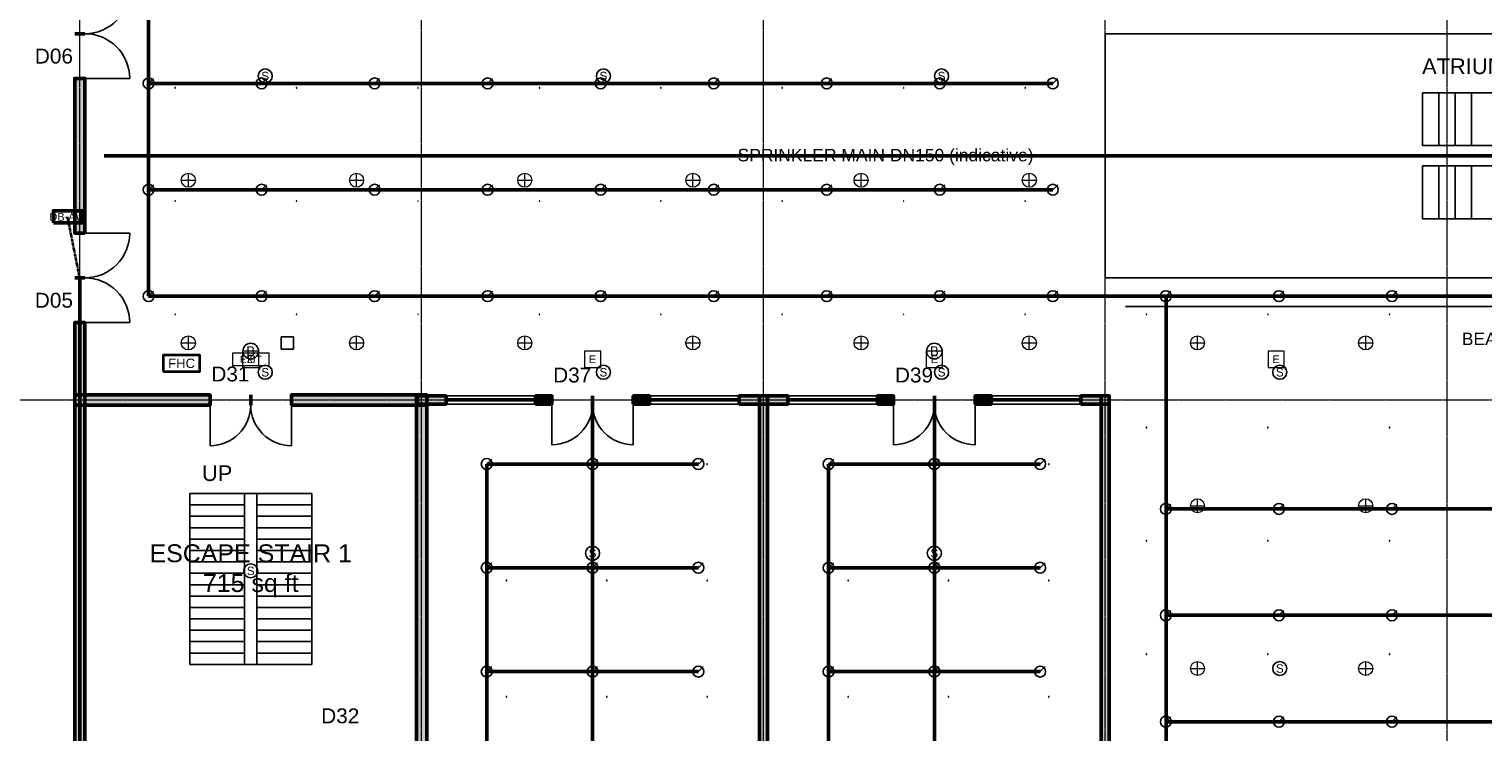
# Model space of a CAD drawing. Header units: inches. Extents: x -108 to 4832, y -12 to 3555.
# Tile 3 of 13: x 825 to 2232, y 1285 to 1965. Entities that reach past the tile are written whole.
import ezdxf
from ezdxf.enums import TextEntityAlignment as Align

# ---------------------------------------------------------------- set-up
doc = ezdxf.new("R2010")
doc.units = ezdxf.units.IN
doc.header["$LTSCALE"] = 0.03937
doc.header["$MEASUREMENT"] = 0
doc.linetypes.add('CENTER', pattern=[5.08, 3.175, -0.635, 0.635, -0.635])
doc.linetypes.add('DASHED', pattern=[1.524, 1.27, -0.254])
for name, color, linetype, lineweight in [('A-ANNO-SYMB', 2, 'Continuous', 18), ('A-AREA-IDEN', 2, 'Continuous', 18), ('A-DOOR', 3, 'Continuous', 25), ('A-FLOR-EVTR', 251, 'Continuous', 25), ('A-FLOR-OTLN', 253, 'Continuous', 25), ('A-FLOR-STRS', 252, 'Continuous', 25), ('A-GLAZ', 4, 'Continuous', 25), ('A-WALL', 7, 'Continuous', 50), ('A-WALL-PATT', 8, 'Continuous', 9), ('E-ANNO-TEXT', 52, 'Continuous', 18), ('E-DB', 6, 'Continuous', 50), ('E-FALM', 230, 'Continuous', 25), ('E-LITE', 2, 'Continuous', 18), ('E-LITE-EMER', 40, 'Continuous', 18), ('E-TRAY', 210, 'DASHED', 35), ('FP-ANNO-TEXT', 14, 'Continuous', 18), ('FP-HOSE', 20, 'Continuous', 35), ('FP-SPRK-HEAD', 1, 'Continuous', 25), ('FP-SPRK-PIPE', 12, 'Continuous', 50), ('M-HVAC-SCD', 4, 'Continuous', 18), ('S-GRID', 1, 'CENTER', 13)]:
    doc.layers.add(name, color=color, linetype=linetype, lineweight=lineweight)
doc.styles.add('PK-ARIAL', font='arial.ttf')

msp = doc.modelspace()

# ---------------------------------------------------------------- hatches: boundary and pattern name
at = {"layer": 'A-WALL-PATT'}
for points in [[(878.93701, 1767.71654), (878.93701, 1917.32283), (869.09449, 1917.32283), (869.09449, 1767.71654)], [(878.93701, 609.25197), (878.93701, 1681.10236), (869.09449, 1681.10236), (869.09449, 609.25197)], [(869.09449, 1601.37795), (1000, 1601.37795), (1000, 1611.22047), (869.09449, 1611.22047)], [(1078.74016, 1601.37795), (1209.64567, 1601.37795), (1209.64567, 1611.22047), (1078.74016, 1611.22047)], [(1209.64567, 720.47244), (1209.64567, 1611.22047), (1199.80315, 1611.22047), (1199.80315, 720.47244)], [(1200.7874, 1602.3622), (1228.34646, 1602.3622), (1228.34646, 1610.23622), (1200.7874, 1610.23622)], [(1314.96063, 1602.3622), (1330.70866, 1602.3622), (1330.70866, 1610.23622), (1314.96063, 1610.23622)], [(1409.44882, 1602.3622), (1425.19685, 1602.3622), (1425.19685, 1610.23622), (1409.44882, 1610.23622)], [(1511.81102, 1602.3622), (1559.05512, 1602.3622), (1559.05512, 1610.23622), (1511.81102, 1610.23622)], [(1539.37008, 775.59055), (1539.37008, 1610.23622), (1531.49606, 1610.23622), (1531.49606, 775.59055)], [(1645.66929, 1602.3622), (1661.41732, 1602.3622), (1661.41732, 1610.23622), (1645.66929, 1610.23622)], [(1740.15748, 1602.3622), (1755.90551, 1602.3622), (1755.90551, 1610.23622), (1740.15748, 1610.23622)], [(1842.51969, 1602.3622), (1870.07874, 1602.3622), (1870.07874, 1610.23622), (1842.51969, 1610.23622)], [(1870.07874, 775.59055), (1870.07874, 1610.23622), (1862.20472, 1610.23622), (1862.20472, 775.59055)]]:
    msp.add_hatch(color=256, dxfattribs=at).paths.add_polyline_path(points)

# ---------------------------------------------------------------- linework, layer by layer
at = {"layer": 'A-DOOR'}
for p, q in [((878.93701, 1917.32283), (922.24409, 1917.32283)), ((878.93701, 1767.71654), (922.24409, 1767.71654)), ((878.93701, 1681.10236), (922.24409, 1681.10236)), ((1000, 1601.37795), (1000, 1562.00787)), ((1078.74016, 1601.37795), (1078.74016, 1562.00787)), ((1330.70866, 1602.3622), (1330.70866, 1562.99213)), ((1409.44882, 1602.3622), (1409.44882, 1562.99213)), ((1661.41732, 1602.3622), (1661.41732, 1562.99213)), ((1740.15748, 1602.3622), (1740.15748, 1562.99213))]:
    msp.add_line(p, q, dxfattribs=at)
for centre, radius, start, end in [((878.93701, 2003.93701), 43.30709, -90, 0), ((878.93701, 1917.32283), 43.30709, 0, 90), ((878.93701, 1767.71654), 43.30709, -90, 0), ((878.93701, 1681.10236), 43.30709, 0, 90), ((1000, 1601.37795), 39.37008, -90, 0), ((1078.74016, 1601.37795), 39.37008, 180, -90), ((1330.70866, 1602.3622), 39.37008, -90, 0), ((1409.44882, 1602.3622), 39.37008, 180, -90), ((1661.41732, 1602.3622), 39.37008, -90, 0), ((1740.15748, 1602.3622), 39.37008, 180, -90)]:
    msp.add_arc(centre, radius, start, end, dxfattribs=at)
at = {"layer": 'A-FLOR-EVTR'}
for p, q in [((2188.97638, 1852.3622), (2188.97638, 1903.54331)), ((2204.72441, 1852.3622), (2204.72441, 1903.54331)), ((2220.47244, 1852.3622), (2220.47244, 1903.54331)), ((2188.97638, 1781.49606), (2188.97638, 1832.67717)), ((2204.72441, 1781.49606), (2204.72441, 1832.67717)), ((2220.47244, 1781.49606), (2220.47244, 1832.67717))]:
    msp.add_line(p, q, dxfattribs=at)
for points in [[(2173.22835, 1852.3622), (2551.1811, 1852.3622), (2551.1811, 1903.54331), (2173.22835, 1903.54331)], [(2173.22835, 1781.49606), (2551.1811, 1781.49606), (2551.1811, 1832.67717), (2173.22835, 1832.67717)]]:
    msp.add_lwpolyline(points, close=True, dxfattribs=at)
at = {"layer": 'A-FLOR-OTLN'}
msp.add_lwpolyline([(1866.14173, 1724.40945), (2858.26772, 1724.40945), (2858.26772, 1960.62992), (1866.14173, 1960.62992)], close=True, dxfattribs=at)
at = {"layer": 'A-FLOR-STRS'}
for p, q in [((980.31496, 1515.74803), (1033.46457, 1515.74803)), ((980.31496, 1350.3937), (980.31496, 1515.74803)), ((1033.46457, 1350.3937), (1033.46457, 1515.74803)), ((1045.27559, 1515.74803), (1098.4252, 1515.74803)), ((1045.27559, 1350.3937), (1045.27559, 1515.74803)), ((1098.4252, 1350.3937), (1098.4252, 1515.74803)), ((980.31496, 1504.72441), (1033.46457, 1504.72441)), ((980.31496, 1493.70079), (1033.46457, 1493.70079)), ((1045.27559, 1504.72441), (1098.4252, 1504.72441)), ((1045.27559, 1493.70079), (1098.4252, 1493.70079)), ((980.31496, 1482.67717), (1033.46457, 1482.67717)), ((1045.27559, 1482.67717), (1098.4252, 1482.67717)), ((980.31496, 1471.65354), (1033.46457, 1471.65354)), ((1045.27559, 1471.65354), (1098.4252, 1471.65354)), ((980.31496, 1460.62992), (1033.46457, 1460.62992)), ((980.31496, 1449.6063), (1033.46457, 1449.6063)), ((1045.27559, 1460.62992), (1098.4252, 1460.62992)), ((1045.27559, 1449.6063), (1098.4252, 1449.6063)), ((980.31496, 1438.58268), (1033.46457, 1438.58268)), ((1045.27559, 1438.58268), (1098.4252, 1438.58268)), ((980.31496, 1427.55906), (1033.46457, 1427.55906)), ((1045.27559, 1427.55906), (1098.4252, 1427.55906)), ((980.31496, 1416.53543), (1033.46457, 1416.53543)), ((1045.27559, 1416.53543), (1098.4252, 1416.53543)), ((980.31496, 1405.51181), (1033.46457, 1405.51181)), ((980.31496, 1394.48819), (1033.46457, 1394.48819)), ((1045.27559, 1405.51181), (1098.4252, 1405.51181)), ((1045.27559, 1394.48819), (1098.4252, 1394.48819)), ((980.31496, 1383.46457), (1033.46457, 1383.46457)), ((1045.27559, 1383.46457), (1098.4252, 1383.46457)), ((980.31496, 1372.44094), (1033.46457, 1372.44094)), ((1045.27559, 1372.44094), (1098.4252, 1372.44094)), ((980.31496, 1361.41732), (1033.46457, 1361.41732)), ((980.31496, 1350.3937), (1033.46457, 1350.3937)), ((1045.27559, 1361.41732), (1098.4252, 1361.41732)), ((1045.27559, 1350.3937), (1098.4252, 1350.3937))]:
    msp.add_line(p, q, dxfattribs=at)
msp.add_lwpolyline([(980.31496, 1350.3937), (1098.4252, 1350.3937), (1098.4252, 1515.74803), (980.31496, 1515.74803)], close=True, dxfattribs=at)
at = {"layer": 'A-GLAZ'}
for p, q in [((1228.34646, 1610.23622), (1314.96063, 1610.23622)), ((1228.34646, 1607.28346), (1314.96063, 1607.28346)), ((1228.34646, 1605.31496), (1314.96063, 1605.31496)), ((1425.19685, 1610.23622), (1511.81102, 1610.23622)), ((1425.19685, 1607.28346), (1511.81102, 1607.28346)), ((1425.19685, 1605.31496), (1511.81102, 1605.31496)), ((1559.05512, 1610.23622), (1645.66929, 1610.23622)), ((1559.05512, 1607.28346), (1645.66929, 1607.28346)), ((1559.05512, 1605.31496), (1645.66929, 1605.31496)), ((1755.90551, 1610.23622), (1842.51969, 1610.23622)), ((1755.90551, 1607.28346), (1842.51969, 1607.28346)), ((1755.90551, 1605.31496), (1842.51969, 1605.31496)), ((1228.34646, 1602.3622), (1314.96063, 1602.3622)), ((1425.19685, 1602.3622), (1511.81102, 1602.3622)), ((1559.05512, 1602.3622), (1645.66929, 1602.3622)), ((1755.90551, 1602.3622), (1842.51969, 1602.3622))]:
    msp.add_line(p, q, dxfattribs=at)
at = {"layer": 'A-WALL'}
for p, q in [((878.93701, 1960.62992), (869.09449, 1960.62992)), ((878.93701, 1960.62992), (869.09449, 1960.62992)), ((878.93701, 1917.32283), (869.09449, 1917.32283)), ((878.93701, 1767.71654), (869.09449, 1767.71654)), ((878.93701, 1724.40945), (869.09449, 1724.40945)), ((878.93701, 1724.40945), (869.09449, 1724.40945)), ((878.93701, 1681.10236), (869.09449, 1681.10236)), ((1000, 1601.37795), (1000, 1611.22047)), ((1039.37008, 1601.37795), (1039.37008, 1611.22047)), ((1039.37008, 1601.37795), (1039.37008, 1611.22047)), ((1078.74016, 1601.37795), (1078.74016, 1611.22047)), ((1228.34646, 1602.3622), (1228.34646, 1610.23622)), ((1314.96063, 1602.3622), (1314.96063, 1610.23622)), ((1330.70866, 1602.3622), (1330.70866, 1610.23622)), ((1370.07874, 1602.3622), (1370.07874, 1610.23622)), ((1370.07874, 1602.3622), (1370.07874, 1610.23622)), ((1409.44882, 1602.3622), (1409.44882, 1610.23622)), ((1425.19685, 1602.3622), (1425.19685, 1610.23622)), ((1511.81102, 1602.3622), (1511.81102, 1610.23622)), ((1559.05512, 1602.3622), (1559.05512, 1610.23622)), ((1645.66929, 1602.3622), (1645.66929, 1610.23622)), ((1661.41732, 1602.3622), (1661.41732, 1610.23622)), ((1700.7874, 1602.3622), (1700.7874, 1610.23622)), ((1700.7874, 1602.3622), (1700.7874, 1610.23622)), ((1740.15748, 1602.3622), (1740.15748, 1610.23622)), ((1755.90551, 1602.3622), (1755.90551, 1610.23622)), ((1842.51969, 1602.3622), (1842.51969, 1610.23622))]:
    msp.add_line(p, q, dxfattribs=at)
for points in [[(878.93701, 1767.71654), (878.93701, 1917.32283), (869.09449, 1917.32283), (869.09449, 1767.71654)], [(878.93701, 609.25197), (878.93701, 1681.10236), (869.09449, 1681.10236), (869.09449, 609.25197)], [(869.09449, 1601.37795), (1000, 1601.37795), (1000, 1611.22047), (869.09449, 1611.22047)], [(1078.74016, 1601.37795), (1209.64567, 1601.37795), (1209.64567, 1611.22047), (1078.74016, 1611.22047)], [(1209.64567, 720.47244), (1209.64567, 1611.22047), (1199.80315, 1611.22047), (1199.80315, 720.47244)], [(1200.7874, 1602.3622), (1228.34646, 1602.3622), (1228.34646, 1610.23622), (1200.7874, 1610.23622)], [(1314.96063, 1602.3622), (1330.70866, 1602.3622), (1330.70866, 1610.23622), (1314.96063, 1610.23622)], [(1409.44882, 1602.3622), (1425.19685, 1602.3622), (1425.19685, 1610.23622), (1409.44882, 1610.23622)], [(1511.81102, 1602.3622), (1559.05512, 1602.3622), (1559.05512, 1610.23622), (1511.81102, 1610.23622)], [(1539.37008, 775.59055), (1539.37008, 1610.23622), (1531.49606, 1610.23622), (1531.49606, 775.59055)], [(1645.66929, 1602.3622), (1661.41732, 1602.3622), (1661.41732, 1610.23622), (1645.66929, 1610.23622)], [(1740.15748, 1602.3622), (1755.90551, 1602.3622), (1755.90551, 1610.23622), (1740.15748, 1610.23622)], [(1842.51969, 1602.3622), (1870.07874, 1602.3622), (1870.07874, 1610.23622), (1842.51969, 1610.23622)], [(1870.07874, 775.59055), (1870.07874, 1610.23622), (1862.20472, 1610.23622), (1862.20472, 775.59055)]]:
    msp.add_lwpolyline(points, close=True, dxfattribs=at)
at = {"layer": 'E-DB'}
msp.add_lwpolyline([(848.4252, 1777.55906), (875.98425, 1777.55906), (875.98425, 1789.37008), (848.4252, 1789.37008)], close=True, dxfattribs=at)
at = {"layer": 'E-FALM'}
msp.add_line((1885.82677, 1696.85039), (2838.58268, 1696.85039), dxfattribs=at)
msp.add_lwpolyline([(1068.89764, 1655.51181), (1080.70866, 1655.51181), (1080.70866, 1667.32283), (1068.89764, 1667.32283)], close=True, dxfattribs=at)
for centre, radius in [((1053.36833, 1919.68504), 6.80315), ((1380.57743, 1919.68504), 6.80315), ((1707.78653, 1919.68504), 6.80315), ((1039.37008, 1653.54331), 7.55906), ((1700.7874, 1653.54331), 7.55906), ((1053.36833, 1633.07087), 6.80315), ((1380.57743, 1633.07087), 6.80315), ((1707.78653, 1633.07087), 6.80315), ((2034.99563, 1633.07087), 6.80315), ((1370.07874, 1458.00525), 6.80315), ((1700.7874, 1458.00525), 6.80315), ((1039.37008, 1440.94488), 6.80315), ((2034.99563, 1346.45669), 6.80315)]:
    msp.add_circle(centre, radius, dxfattribs=at)
at = {"layer": 'E-LITE'}
for p, q in [((972.19948, 1818.89764), (985.80577, 1818.89764)), ((979.00262, 1812.09449), (979.00262, 1825.70079)), ((1134.92913, 1818.89764), (1148.53543, 1818.89764)), ((1141.73228, 1812.09449), (1141.73228, 1825.70079)), ((1297.65879, 1818.89764), (1311.26509, 1818.89764)), ((1304.46194, 1812.09449), (1304.46194, 1825.70079)), ((1460.38845, 1818.89764), (1473.99475, 1818.89764)), ((1467.1916, 1812.09449), (1467.1916, 1825.70079)), ((1623.11811, 1818.89764), (1636.72441, 1818.89764)), ((1629.92126, 1812.09449), (1629.92126, 1825.70079)), ((1785.84777, 1818.89764), (1799.45407, 1818.89764)), ((1792.65092, 1812.09449), (1792.65092, 1825.70079)), ((972.19948, 1661.41732), (985.80577, 1661.41732)), ((979.00262, 1654.61417), (979.00262, 1668.22047)), ((1134.92913, 1661.41732), (1148.53543, 1661.41732)), ((1141.73228, 1654.61417), (1141.73228, 1668.22047)), ((1297.65879, 1661.41732), (1311.26509, 1661.41732)), ((1304.46194, 1654.61417), (1304.46194, 1668.22047)), ((1460.38845, 1661.41732), (1473.99475, 1661.41732)), ((1467.1916, 1654.61417), (1467.1916, 1668.22047)), ((1623.11811, 1661.41732), (1636.72441, 1661.41732)), ((1629.92126, 1654.61417), (1629.92126, 1668.22047)), ((1785.84777, 1661.41732), (1799.45407, 1661.41732)), ((1792.65092, 1654.61417), (1792.65092, 1668.22047)), ((1948.57743, 1661.41732), (1962.18373, 1661.41732)), ((1955.38058, 1654.61417), (1955.38058, 1668.22047)), ((2111.30709, 1661.41732), (2124.91339, 1661.41732)), ((2118.11024, 1654.61417), (2118.11024, 1668.22047)), ((1955.38058, 1497.13386), (1955.38058, 1510.74016)), ((2118.11024, 1497.13386), (2118.11024, 1510.74016)), ((1948.57743, 1503.93701), (1962.18373, 1503.93701)), ((2111.30709, 1503.93701), (2124.91339, 1503.93701)), ((1955.38058, 1339.65354), (1955.38058, 1353.25984)), ((2118.11024, 1339.65354), (2118.11024, 1353.25984)), ((1948.57743, 1346.45669), (1962.18373, 1346.45669)), ((2111.30709, 1346.45669), (2124.91339, 1346.45669))]:
    msp.add_line(p, q, dxfattribs=at)
for centre in [(979.00262, 1818.89764), (1141.73228, 1818.89764), (1304.46194, 1818.89764), (1467.1916, 1818.89764), (1629.92126, 1818.89764), (1792.65092, 1818.89764), (979.00262, 1661.41732), (1141.73228, 1661.41732), (1304.46194, 1661.41732), (1467.1916, 1661.41732), (1629.92126, 1661.41732), (1792.65092, 1661.41732), (1955.38058, 1661.41732), (2118.11024, 1661.41732), (1955.38058, 1503.93701), (2118.11024, 1503.93701), (1955.38058, 1346.45669), (2118.11024, 1346.45669)]:
    msp.add_circle(centre, 6.80315, dxfattribs=at)
at = {"layer": 'E-LITE-EMER'}
for points in [[(1021.65354, 1639.76378), (1057.08661, 1639.76378), (1057.08661, 1651.5748), (1021.65354, 1651.5748)], [(1031.49606, 1637.79528), (1047.24409, 1637.79528), (1047.24409, 1653.54331), (1031.49606, 1653.54331)], [(1362.20472, 1637.79528), (1377.95276, 1637.79528), (1377.95276, 1653.54331), (1362.20472, 1653.54331)], [(1692.91339, 1637.79528), (1708.66142, 1637.79528), (1708.66142, 1653.54331), (1692.91339, 1653.54331)], [(2023.62205, 1637.79528), (2039.37008, 1637.79528), (2039.37008, 1653.54331), (2023.62205, 1653.54331)]]:
    msp.add_lwpolyline(points, close=True, dxfattribs=at)
at = {"layer": 'E-TRAY'}
msp.add_line((874.01575, 1724.40945), (862.20472, 1783.46457), dxfattribs=at)
at = {"layer": 'FP-HOSE'}
msp.add_lwpolyline([(954.72441, 1633.85827), (990.15748, 1633.85827), (990.15748, 1649.6063), (954.72441, 1649.6063)], close=True, dxfattribs=at)
at = {"layer": 'FP-SPRK-HEAD'}
for p, q in [((940.50744, 1912.54218), (945.26964, 1917.30439)), ((1049.86877, 1912.54218), (1054.63097, 1917.30439)), ((1159.2301, 1912.54218), (1163.9923, 1917.30439)), ((1268.59143, 1912.54218), (1273.35363, 1917.30439)), ((1377.95276, 1912.54218), (1382.71496, 1917.30439)), ((1487.31409, 1912.54218), (1492.07629, 1917.30439)), ((1596.67542, 1912.54218), (1601.43762, 1917.30439)), ((1706.03675, 1912.54218), (1710.79895, 1917.30439)), ((1815.39808, 1912.54218), (1820.16028, 1917.30439)), ((940.50744, 1809.61755), (945.26964, 1814.37975)), ((1049.86877, 1809.61755), (1054.63097, 1814.37975)), ((1159.2301, 1809.61755), (1163.9923, 1814.37975)), ((1268.59143, 1809.61755), (1273.35363, 1814.37975)), ((1377.95276, 1809.61755), (1382.71496, 1814.37975)), ((1487.31409, 1809.61755), (1492.07629, 1814.37975)), ((1596.67542, 1809.61755), (1601.43762, 1814.37975)), ((1706.03675, 1809.61755), (1710.79895, 1814.37975)), ((1815.39808, 1809.61755), (1820.16028, 1814.37975)), ((940.50744, 1706.69291), (945.26964, 1711.45512)), ((1049.86877, 1706.69291), (1054.63097, 1711.45512)), ((1159.2301, 1706.69291), (1163.9923, 1711.45512)), ((1268.59143, 1706.69291), (1273.35363, 1711.45512)), ((1377.95276, 1706.69291), (1382.71496, 1711.45512)), ((1487.31409, 1706.69291), (1492.07629, 1711.45512)), ((1596.67542, 1706.69291), (1601.43762, 1711.45512)), ((1706.03675, 1706.69291), (1710.79895, 1711.45512)), ((1815.39808, 1706.69291), (1820.16028, 1711.45512)), ((1924.75941, 1706.69291), (1929.52161, 1711.45512)), ((2034.12073, 1706.69291), (2038.88294, 1711.45512)), ((2143.48206, 1706.69291), (2148.24427, 1711.45512)), ((1267.71654, 1544.29134), (1272.47874, 1549.05354)), ((1370.07874, 1544.29134), (1374.84094, 1549.05354)), ((1472.44094, 1544.29134), (1477.20315, 1549.05354)), ((1598.4252, 1544.29134), (1603.1874, 1549.05354)), ((1700.7874, 1544.29134), (1705.54961, 1549.05354)), ((1803.14961, 1544.29134), (1807.91181, 1549.05354)), ((1924.75941, 1500.84364), (1929.52161, 1505.60585)), ((2034.12073, 1500.84364), (2038.88294, 1505.60585)), ((2143.48206, 1500.84364), (2148.24427, 1505.60585)), ((1267.71654, 1443.89764), (1272.47874, 1448.65984)), ((1370.07874, 1443.89764), (1374.84094, 1448.65984)), ((1472.44094, 1443.89764), (1477.20315, 1448.65984)), ((1598.4252, 1443.89764), (1603.1874, 1448.65984)), ((1700.7874, 1443.89764), (1705.54961, 1448.65984)), ((1803.14961, 1443.89764), (1807.91181, 1448.65984)), ((1924.75941, 1397.91901), (1929.52161, 1402.68121)), ((2034.12073, 1397.91901), (2038.88294, 1402.68121)), ((2143.48206, 1397.91901), (2148.24427, 1402.68121)), ((1267.71654, 1343.50394), (1272.47874, 1348.26614)), ((1370.07874, 1343.50394), (1374.84094, 1348.26614)), ((1472.44094, 1343.50394), (1477.20315, 1348.26614)), ((1598.4252, 1343.50394), (1603.1874, 1348.26614)), ((1700.7874, 1343.50394), (1705.54961, 1348.26614)), ((1803.14961, 1343.50394), (1807.91181, 1348.26614)), ((1924.75941, 1294.99438), (1929.52161, 1299.75658)), ((2034.12073, 1294.99438), (2038.88294, 1299.75658)), ((2143.48206, 1294.99438), (2148.24427, 1299.75658))]:
    msp.add_line(p, q, dxfattribs=at)
for centre in [(940.50744, 1912.54218), (1049.86877, 1912.54218), (1159.2301, 1912.54218), (1268.59143, 1912.54218), (1377.95276, 1912.54218), (1487.31409, 1912.54218), (1596.67542, 1912.54218), (1706.03675, 1912.54218), (1815.39808, 1912.54218), (940.50744, 1809.61755), (1049.86877, 1809.61755), (1159.2301, 1809.61755), (1268.59143, 1809.61755), (1377.95276, 1809.61755), (1487.31409, 1809.61755), (1596.67542, 1809.61755), (1706.03675, 1809.61755), (1815.39808, 1809.61755), (940.50744, 1706.69291), (1049.86877, 1706.69291), (1159.2301, 1706.69291), (1268.59143, 1706.69291), (1377.95276, 1706.69291), (1487.31409, 1706.69291), (1596.67542, 1706.69291), (1706.03675, 1706.69291), (1815.39808, 1706.69291), (1924.75941, 1706.69291), (2034.12073, 1706.69291), (2143.48206, 1706.69291), (1267.71654, 1544.29134), (1370.07874, 1544.29134), (1472.44094, 1544.29134), (1598.4252, 1544.29134), (1700.7874, 1544.29134), (1803.14961, 1544.29134), (1924.75941, 1500.84364), (2034.12073, 1500.84364), (2143.48206, 1500.84364), (1267.71654, 1443.89764), (1370.07874, 1443.89764), (1472.44094, 1443.89764), (1598.4252, 1443.89764), (1700.7874, 1443.89764), (1803.14961, 1443.89764), (1924.75941, 1397.91901), (2034.12073, 1397.91901), (2143.48206, 1397.91901), (1267.71654, 1343.50394), (1370.07874, 1343.50394), (1472.44094, 1343.50394), (1598.4252, 1343.50394), (1700.7874, 1343.50394), (1803.14961, 1343.50394), (1924.75941, 1294.99438), (2034.12073, 1294.99438), (2143.48206, 1294.99438)]:
    msp.add_circle(centre, 5.29134, dxfattribs=at)
at = {"layer": 'FP-SPRK-PIPE'}
for p, q in [((940.50744, 1912.54218), (940.50744, 2015.46682)), ((940.50744, 1912.54218), (1049.86877, 1912.54218)), ((940.50744, 1809.61755), (940.50744, 1912.54218)), ((1049.86877, 1912.54218), (1159.2301, 1912.54218)), ((1159.2301, 1912.54218), (1268.59143, 1912.54218)), ((1268.59143, 1912.54218), (1377.95276, 1912.54218)), ((1377.95276, 1912.54218), (1487.31409, 1912.54218)), ((1487.31409, 1912.54218), (1596.67542, 1912.54218)), ((1596.67542, 1912.54218), (1706.03675, 1912.54218)), ((1706.03675, 1912.54218), (1815.39808, 1912.54218)), ((897.6378, 1842.51969), (3826.77165, 1842.51969)), ((940.50744, 1809.61755), (1049.86877, 1809.61755)), ((940.50744, 1706.69291), (940.50744, 1809.61755)), ((1049.86877, 1809.61755), (1159.2301, 1809.61755)), ((1159.2301, 1809.61755), (1268.59143, 1809.61755)), ((1268.59143, 1809.61755), (1377.95276, 1809.61755)), ((1377.95276, 1809.61755), (1487.31409, 1809.61755)), ((1487.31409, 1809.61755), (1596.67542, 1809.61755)), ((1596.67542, 1809.61755), (1706.03675, 1809.61755)), ((1706.03675, 1809.61755), (1815.39808, 1809.61755)), ((874.01575, 678.8771), (874.01575, 1724.40945)), ((940.50744, 1706.69291), (1049.86877, 1706.69291)), ((940.50744, 1706.69291), (1925.19685, 1706.69291)), ((1049.86877, 1706.69291), (1159.2301, 1706.69291)), ((1159.2301, 1706.69291), (1268.59143, 1706.69291)), ((1268.59143, 1706.69291), (1377.95276, 1706.69291)), ((1377.95276, 1706.69291), (1487.31409, 1706.69291)), ((1487.31409, 1706.69291), (1596.67542, 1706.69291)), ((1596.67542, 1706.69291), (1706.03675, 1706.69291)), ((1706.03675, 1706.69291), (1815.39808, 1706.69291)), ((1815.39808, 1706.69291), (1924.75941, 1706.69291)), ((1924.75941, 1706.69291), (2034.12073, 1706.69291)), ((1925.19685, 1706.69291), (1925.19685, 779.52756)), ((2034.12073, 1706.69291), (2143.48206, 1706.69291)), ((2143.48206, 1706.69291), (2252.84339, 1706.69291)), ((1370.07874, 841.53543), (1370.07874, 1606.29921)), ((1700.7874, 841.53543), (1700.7874, 1606.29921)), ((1267.71654, 1544.29134), (1370.07874, 1544.29134)), ((1267.71654, 1443.89764), (1267.71654, 1544.29134)), ((1370.07874, 1544.29134), (1472.44094, 1544.29134)), ((1598.4252, 1544.29134), (1700.7874, 1544.29134)), ((1598.4252, 1443.89764), (1598.4252, 1544.29134)), ((1700.7874, 1544.29134), (1803.14961, 1544.29134)), ((1924.75941, 1500.84364), (2034.12073, 1500.84364)), ((2034.12073, 1500.84364), (2143.48206, 1500.84364)), ((2143.48206, 1500.84364), (2252.84339, 1500.84364)), ((1267.71654, 1443.89764), (1370.07874, 1443.89764)), ((1267.71654, 1343.50394), (1267.71654, 1443.89764)), ((1370.07874, 1443.89764), (1472.44094, 1443.89764)), ((1598.4252, 1443.89764), (1700.7874, 1443.89764)), ((1598.4252, 1343.50394), (1598.4252, 1443.89764)), ((1700.7874, 1443.89764), (1803.14961, 1443.89764)), ((1924.75941, 1397.91901), (2034.12073, 1397.91901)), ((2034.12073, 1397.91901), (2143.48206, 1397.91901)), ((2143.48206, 1397.91901), (2252.84339, 1397.91901)), ((1267.71654, 1343.50394), (1370.07874, 1343.50394)), ((1267.71654, 1243.11024), (1267.71654, 1343.50394)), ((1370.07874, 1343.50394), (1472.44094, 1343.50394)), ((1598.4252, 1343.50394), (1700.7874, 1343.50394)), ((1598.4252, 1243.11024), (1598.4252, 1343.50394)), ((1700.7874, 1343.50394), (1803.14961, 1343.50394)), ((1924.75941, 1294.99438), (2034.12073, 1294.99438)), ((2034.12073, 1294.99438), (2143.48206, 1294.99438)), ((2143.48206, 1294.99438), (2252.84339, 1294.99438))]:
    msp.add_line(p, q, dxfattribs=at)
at = {"layer": 'M-HVAC-SCD'}
for p, q in [((965.92287, 1908.09125), (966.51807, 1908.68646)), ((965.92287, 1908.68646), (966.51807, 1908.09125)), ((1083.40319, 1908.09125), (1083.99839, 1908.68646)), ((1083.40319, 1908.68646), (1083.99839, 1908.09125)), ((1200.8835, 1908.09125), (1201.4787, 1908.68646)), ((1200.8835, 1908.68646), (1201.4787, 1908.09125)), ((1318.36382, 1908.09125), (1318.95902, 1908.68646)), ((1318.36382, 1908.68646), (1318.95902, 1908.09125)), ((1435.84413, 1908.09125), (1436.43933, 1908.68646)), ((1435.84413, 1908.68646), (1436.43933, 1908.09125)), ((1553.32445, 1908.09125), (1553.91965, 1908.68646)), ((1553.32445, 1908.68646), (1553.91965, 1908.09125)), ((1670.80476, 1908.09125), (1671.39996, 1908.68646)), ((1670.80476, 1908.68646), (1671.39996, 1908.09125)), ((1788.28508, 1908.09125), (1788.88028, 1908.68646)), ((1788.28508, 1908.68646), (1788.88028, 1908.09125)), ((965.92287, 1798.46073), (966.51807, 1799.05593)), ((965.92287, 1799.05593), (966.51807, 1798.46073)), ((1083.40319, 1798.46073), (1083.99839, 1799.05593)), ((1083.40319, 1799.05593), (1083.99839, 1798.46073)), ((1200.8835, 1798.46073), (1201.4787, 1799.05593)), ((1200.8835, 1799.05593), (1201.4787, 1798.46073)), ((1318.36382, 1798.46073), (1318.95902, 1799.05593)), ((1318.36382, 1799.05593), (1318.95902, 1798.46073)), ((1435.84413, 1798.46073), (1436.43933, 1799.05593)), ((1435.84413, 1799.05593), (1436.43933, 1798.46073)), ((1553.32445, 1798.46073), (1553.91965, 1799.05593)), ((1553.32445, 1799.05593), (1553.91965, 1798.46073)), ((1670.80476, 1798.46073), (1671.39996, 1799.05593)), ((1670.80476, 1799.05593), (1671.39996, 1798.46073)), ((1788.28508, 1798.46073), (1788.88028, 1799.05593)), ((1788.28508, 1799.05593), (1788.88028, 1798.46073)), ((965.92287, 1688.8302), (966.51807, 1689.4254)), ((965.92287, 1689.4254), (966.51807, 1688.8302)), ((1083.40319, 1688.8302), (1083.99839, 1689.4254)), ((1083.40319, 1689.4254), (1083.99839, 1688.8302)), ((1200.8835, 1688.8302), (1201.4787, 1689.4254)), ((1200.8835, 1689.4254), (1201.4787, 1688.8302)), ((1318.36382, 1688.8302), (1318.95902, 1689.4254)), ((1318.36382, 1689.4254), (1318.95902, 1688.8302)), ((1435.84413, 1688.8302), (1436.43933, 1689.4254)), ((1435.84413, 1689.4254), (1436.43933, 1688.8302)), ((1553.32445, 1688.8302), (1553.91965, 1689.4254)), ((1553.32445, 1689.4254), (1553.91965, 1688.8302)), ((1670.80476, 1688.8302), (1671.39996, 1689.4254)), ((1670.80476, 1689.4254), (1671.39996, 1688.8302)), ((1788.28508, 1688.8302), (1788.88028, 1689.4254)), ((1788.28508, 1689.4254), (1788.88028, 1688.8302)), ((1905.76539, 1688.8302), (1906.36059, 1689.4254)), ((1905.76539, 1689.4254), (1906.36059, 1688.8302)), ((2023.24571, 1688.8302), (2023.84091, 1689.4254)), ((2023.24571, 1689.4254), (2023.84091, 1688.8302)), ((2140.72602, 1688.8302), (2141.32122, 1689.4254)), ((2140.72602, 1689.4254), (2141.32122, 1688.8302)), ((1905.76539, 1579.19967), (1906.36059, 1579.79487)), ((1905.76539, 1579.79487), (1906.36059, 1579.19967)), ((2023.24571, 1579.19967), (2023.84091, 1579.79487)), ((2023.24571, 1579.79487), (2023.84091, 1579.19967)), ((2140.72602, 1579.19967), (2141.32122, 1579.79487)), ((2140.72602, 1579.79487), (2141.32122, 1579.19967)), ((1286.44781, 1543.85313), (1287.04301, 1544.44833)), ((1286.44781, 1544.44833), (1287.04301, 1543.85313)), ((1383.56067, 1543.85313), (1384.15587, 1544.44833)), ((1383.56067, 1544.44833), (1384.15587, 1543.85313)), ((1480.67353, 1543.85313), (1481.26873, 1544.44833)), ((1480.67353, 1544.44833), (1481.26873, 1543.85313)), ((1617.15647, 1543.85313), (1617.75167, 1544.44833)), ((1617.15647, 1544.44833), (1617.75167, 1543.85313)), ((1714.26933, 1543.85313), (1714.86453, 1544.44833)), ((1714.26933, 1544.44833), (1714.86453, 1543.85313)), ((1811.38219, 1543.85313), (1811.97739, 1544.44833)), ((1811.38219, 1544.44833), (1811.97739, 1543.85313)), ((1905.76539, 1469.56915), (1906.36059, 1470.16435)), ((1905.76539, 1470.16435), (1906.36059, 1469.56915)), ((2023.24571, 1469.56915), (2023.84091, 1470.16435)), ((2023.24571, 1470.16435), (2023.84091, 1469.56915)), ((2140.72602, 1469.56915), (2141.32122, 1470.16435)), ((2140.72602, 1470.16435), (2141.32122, 1469.56915)), ((1286.44781, 1431.36719), (1287.04301, 1431.96239)), ((1286.44781, 1431.96239), (1287.04301, 1431.36719)), ((1383.56067, 1431.36719), (1384.15587, 1431.96239)), ((1383.56067, 1431.96239), (1384.15587, 1431.36719)), ((1480.67353, 1431.36719), (1481.26873, 1431.96239)), ((1480.67353, 1431.96239), (1481.26873, 1431.36719)), ((1617.15647, 1431.36719), (1617.75167, 1431.96239)), ((1617.15647, 1431.96239), (1617.75167, 1431.36719)), ((1714.26933, 1431.36719), (1714.86453, 1431.96239)), ((1714.26933, 1431.96239), (1714.86453, 1431.36719)), ((1811.38219, 1431.36719), (1811.97739, 1431.96239)), ((1811.38219, 1431.96239), (1811.97739, 1431.36719)), ((1905.76539, 1359.93862), (1906.36059, 1360.53382)), ((1905.76539, 1360.53382), (1906.36059, 1359.93862)), ((2023.24571, 1359.93862), (2023.84091, 1360.53382)), ((2023.24571, 1360.53382), (2023.84091, 1359.93862)), ((2140.72602, 1359.93862), (2141.32122, 1360.53382)), ((2140.72602, 1360.53382), (2141.32122, 1359.93862)), ((1286.44781, 1318.88125), (1287.04301, 1319.47645)), ((1286.44781, 1319.47645), (1287.04301, 1318.88125)), ((1383.56067, 1318.88125), (1384.15587, 1319.47645)), ((1383.56067, 1319.47645), (1384.15587, 1318.88125)), ((1480.67353, 1318.88125), (1481.26873, 1319.47645)), ((1480.67353, 1319.47645), (1481.26873, 1318.88125)), ((1617.15647, 1318.88125), (1617.75167, 1319.47645)), ((1617.15647, 1319.47645), (1617.75167, 1318.88125)), ((1714.26933, 1318.88125), (1714.86453, 1319.47645)), ((1714.26933, 1319.47645), (1714.86453, 1318.88125)), ((1811.38219, 1318.88125), (1811.97739, 1319.47645)), ((1811.38219, 1319.47645), (1811.97739, 1318.88125))]:
    msp.add_line(p, q, dxfattribs=at)
for points in [[(965.92287, 1908.09125), (966.51807, 1908.09125), (966.51807, 1908.68646), (965.92287, 1908.68646)], [(1083.40319, 1908.09125), (1083.99839, 1908.09125), (1083.99839, 1908.68646), (1083.40319, 1908.68646)], [(1200.8835, 1908.09125), (1201.4787, 1908.09125), (1201.4787, 1908.68646), (1200.8835, 1908.68646)], [(1318.36382, 1908.09125), (1318.95902, 1908.09125), (1318.95902, 1908.68646), (1318.36382, 1908.68646)], [(1435.84413, 1908.09125), (1436.43933, 1908.09125), (1436.43933, 1908.68646), (1435.84413, 1908.68646)], [(1553.32445, 1908.09125), (1553.91965, 1908.09125), (1553.91965, 1908.68646), (1553.32445, 1908.68646)], [(1670.80476, 1908.09125), (1671.39996, 1908.09125), (1671.39996, 1908.68646), (1670.80476, 1908.68646)], [(1788.28508, 1908.09125), (1788.88028, 1908.09125), (1788.88028, 1908.68646), (1788.28508, 1908.68646)], [(965.92287, 1798.46073), (966.51807, 1798.46073), (966.51807, 1799.05593), (965.92287, 1799.05593)], [(1083.40319, 1798.46073), (1083.99839, 1798.46073), (1083.99839, 1799.05593), (1083.40319, 1799.05593)], [(1200.8835, 1798.46073), (1201.4787, 1798.46073), (1201.4787, 1799.05593), (1200.8835, 1799.05593)], [(1318.36382, 1798.46073), (1318.95902, 1798.46073), (1318.95902, 1799.05593), (1318.36382, 1799.05593)], [(1435.84413, 1798.46073), (1436.43933, 1798.46073), (1436.43933, 1799.05593), (1435.84413, 1799.05593)], [(1553.32445, 1798.46073), (1553.91965, 1798.46073), (1553.91965, 1799.05593), (1553.32445, 1799.05593)], [(1670.80476, 1798.46073), (1671.39996, 1798.46073), (1671.39996, 1799.05593), (1670.80476, 1799.05593)], [(1788.28508, 1798.46073), (1788.88028, 1798.46073), (1788.88028, 1799.05593), (1788.28508, 1799.05593)], [(965.92287, 1688.8302), (966.51807, 1688.8302), (966.51807, 1689.4254), (965.92287, 1689.4254)], [(1083.40319, 1688.8302), (1083.99839, 1688.8302), (1083.99839, 1689.4254), (1083.40319, 1689.4254)], [(1200.8835, 1688.8302), (1201.4787, 1688.8302), (1201.4787, 1689.4254), (1200.8835, 1689.4254)], [(1318.36382, 1688.8302), (1318.95902, 1688.8302), (1318.95902, 1689.4254), (1318.36382, 1689.4254)], [(1435.84413, 1688.8302), (1436.43933, 1688.8302), (1436.43933, 1689.4254), (1435.84413, 1689.4254)], [(1553.32445, 1688.8302), (1553.91965, 1688.8302), (1553.91965, 1689.4254), (1553.32445, 1689.4254)], [(1670.80476, 1688.8302), (1671.39996, 1688.8302), (1671.39996, 1689.4254), (1670.80476, 1689.4254)], [(1788.28508, 1688.8302), (1788.88028, 1688.8302), (1788.88028, 1689.4254), (1788.28508, 1689.4254)], [(1905.76539, 1688.8302), (1906.36059, 1688.8302), (1906.36059, 1689.4254), (1905.76539, 1689.4254)], [(2023.24571, 1688.8302), (2023.84091, 1688.8302), (2023.84091, 1689.4254), (2023.24571, 1689.4254)], [(2140.72602, 1688.8302), (2141.32122, 1688.8302), (2141.32122, 1689.4254), (2140.72602, 1689.4254)], [(1905.76539, 1579.19967), (1906.36059, 1579.19967), (1906.36059, 1579.79487), (1905.76539, 1579.79487)], [(2023.24571, 1579.19967), (2023.84091, 1579.19967), (2023.84091, 1579.79487), (2023.24571, 1579.79487)], [(2140.72602, 1579.19967), (2141.32122, 1579.19967), (2141.32122, 1579.79487), (2140.72602, 1579.79487)], [(1286.44781, 1543.85313), (1287.04301, 1543.85313), (1287.04301, 1544.44833), (1286.44781, 1544.44833)], [(1383.56067, 1543.85313), (1384.15587, 1543.85313), (1384.15587, 1544.44833), (1383.56067, 1544.44833)], [(1480.67353, 1543.85313), (1481.26873, 1543.85313), (1481.26873, 1544.44833), (1480.67353, 1544.44833)], [(1617.15647, 1543.85313), (1617.75167, 1543.85313), (1617.75167, 1544.44833), (1617.15647, 1544.44833)], [(1714.26933, 1543.85313), (1714.86453, 1543.85313), (1714.86453, 1544.44833), (1714.26933, 1544.44833)], [(1811.38219, 1543.85313), (1811.97739, 1543.85313), (1811.97739, 1544.44833), (1811.38219, 1544.44833)], [(1905.76539, 1469.56915), (1906.36059, 1469.56915), (1906.36059, 1470.16435), (1905.76539, 1470.16435)], [(2023.24571, 1469.56915), (2023.84091, 1469.56915), (2023.84091, 1470.16435), (2023.24571, 1470.16435)], [(2140.72602, 1469.56915), (2141.32122, 1469.56915), (2141.32122, 1470.16435), (2140.72602, 1470.16435)], [(1286.44781, 1431.36719), (1287.04301, 1431.36719), (1287.04301, 1431.96239), (1286.44781, 1431.96239)], [(1383.56067, 1431.36719), (1384.15587, 1431.36719), (1384.15587, 1431.96239), (1383.56067, 1431.96239)], [(1480.67353, 1431.36719), (1481.26873, 1431.36719), (1481.26873, 1431.96239), (1480.67353, 1431.96239)], [(1617.15647, 1431.36719), (1617.75167, 1431.36719), (1617.75167, 1431.96239), (1617.15647, 1431.96239)], [(1714.26933, 1431.36719), (1714.86453, 1431.36719), (1714.86453, 1431.96239), (1714.26933, 1431.96239)], [(1811.38219, 1431.36719), (1811.97739, 1431.36719), (1811.97739, 1431.96239), (1811.38219, 1431.96239)], [(1905.76539, 1359.93862), (1906.36059, 1359.93862), (1906.36059, 1360.53382), (1905.76539, 1360.53382)], [(2023.24571, 1359.93862), (2023.84091, 1359.93862), (2023.84091, 1360.53382), (2023.24571, 1360.53382)], [(2140.72602, 1359.93862), (2141.32122, 1359.93862), (2141.32122, 1360.53382), (2140.72602, 1360.53382)], [(1286.44781, 1318.88125), (1287.04301, 1318.88125), (1287.04301, 1319.47645), (1286.44781, 1319.47645)], [(1383.56067, 1318.88125), (1384.15587, 1318.88125), (1384.15587, 1319.47645), (1383.56067, 1319.47645)], [(1480.67353, 1318.88125), (1481.26873, 1318.88125), (1481.26873, 1319.47645), (1480.67353, 1319.47645)], [(1617.15647, 1318.88125), (1617.75167, 1318.88125), (1617.75167, 1319.47645), (1617.15647, 1319.47645)], [(1714.26933, 1318.88125), (1714.86453, 1318.88125), (1714.86453, 1319.47645), (1714.26933, 1319.47645)], [(1811.38219, 1318.88125), (1811.97739, 1318.88125), (1811.97739, 1319.47645), (1811.38219, 1319.47645)]]:
    msp.add_lwpolyline(points, close=True, dxfattribs=at)
at = {"layer": 'S-GRID'}
for p, q in [((874.01575, 357.16535), (874.01575, 3327.87402)), ((1204.72441, 357.16535), (1204.72441, 3327.87402)), ((1535.43307, 357.16535), (1535.43307, 3327.87402)), ((1866.14173, 357.16535), (1866.14173, 3327.87402)), ((2196.85039, 357.16535), (2196.85039, 3327.87402)), ((-44.40945, 1606.29921), (4768.8189, 1606.29921))]:
    msp.add_line(p, q, dxfattribs=at)

# ---------------------------------------------------------------- texts
at = {"layer": 'A-ANNO-SYMB', "style": 'PK-ARIAL'}
for s, p in [('D06', (848.93449, 1938.97638)), ('D05', (848.93449, 1702.75591)), ('D31', (1019.68504, 1631.38047)), ('D37', (1350.3937, 1630.39622)), ('D39', (1681.10236, 1630.39622)), ('D32', (1125.98425, 1300.67181))]:
    msp.add_text(s, height=14.4, dxfattribs=at).set_placement(p, align=Align.MIDDLE_CENTER)
at = {"layer": 'A-AREA-IDEN', "insert": (1039.37008, 1440.94488), "char_height": 17.28, "attachment_point": 5, "style": 'PK-ARIAL'}
msp.add_mtext('ESCAPE STAIR 1\\P715 sq ft', dxfattribs=at)
at = {"layer": 'A-FLOR-OTLN', "style": 'PK-ARIAL'}
msp.add_text('ATRIUM - OPEN TO L1 / GLASS ROOF', height=15.1181102, dxfattribs=at).set_placement((2362.20472, 1929.13386), align=Align.MIDDLE_CENTER)
at = {"layer": 'A-FLOR-STRS', "style": 'PK-ARIAL'}
msp.add_text('UP', height=15.11811, dxfattribs=at).set_placement((1006.88976, 1535.43307), align=Align.MIDDLE_CENTER)
at = {"layer": 'E-ANNO-TEXT', "style": 'PK-ARIAL'}
for s, height, p in [('DB-AW', 7.559055, (862.20472, 1783.46457)), ('EXIT', 6.80315, (1039.37008, 1645.66929))]:
    msp.add_text(s, height=height, dxfattribs=at).set_placement(p, align=Align.MIDDLE_CENTER)
at = {"layer": 'E-FALM', "style": 'PK-ARIAL'}
for s, height, p in [('S', 8.16378, (1053.36833, 1919.68504)), ('S', 8.16378, (1380.57743, 1919.68504)), ('S', 8.16378, (1707.78653, 1919.68504)), ('BEAM DETECTORS ACROSS ATRIUM', 12.0944882, (2362.20472, 1665.35433)), ('B', 9.07087, (1039.37008, 1653.54331)), ('B', 9.07087, (1700.7874, 1653.54331)), ('S', 8.16378, (1053.36833, 1633.07087)), ('S', 8.16378, (1380.57743, 1633.07087)), ('S', 8.16378, (1707.78653, 1633.07087)), ('S', 8.16378, (2034.99563, 1633.07087)), ('S', 8.16378, (1370.07874, 1458.00525)), ('S', 8.16378, (1700.7874, 1458.00525)), ('S', 8.16378, (1039.37008, 1440.94488)), ('S', 8.16378, (2034.99563, 1346.45669))]:
    msp.add_text(s, height=height, dxfattribs=at).set_placement(p, align=Align.MIDDLE_CENTER)
at = {"layer": 'E-LITE-EMER', "style": 'PK-ARIAL'}
for p in [(1039.37008, 1645.66929), (1370.07874, 1645.66929), (1700.7874, 1645.66929), (2031.49606, 1645.66929)]:
    msp.add_text('E', height=7.55906, dxfattribs=at).set_placement(p, align=Align.MIDDLE_CENTER)
at = {"layer": 'FP-ANNO-TEXT', "style": 'PK-ARIAL'}
for s, height, p in [('SPRINKLER MAIN DN150 (indicative)', 12.0944882, (1653.54331, 1843.17441)), ('FHC', 9.070866, (972.44094, 1641.73228))]:
    msp.add_text(s, height=height, dxfattribs=at).set_placement(p, align=Align.MIDDLE_CENTER)

doc.saveas('drawing.dxf')
